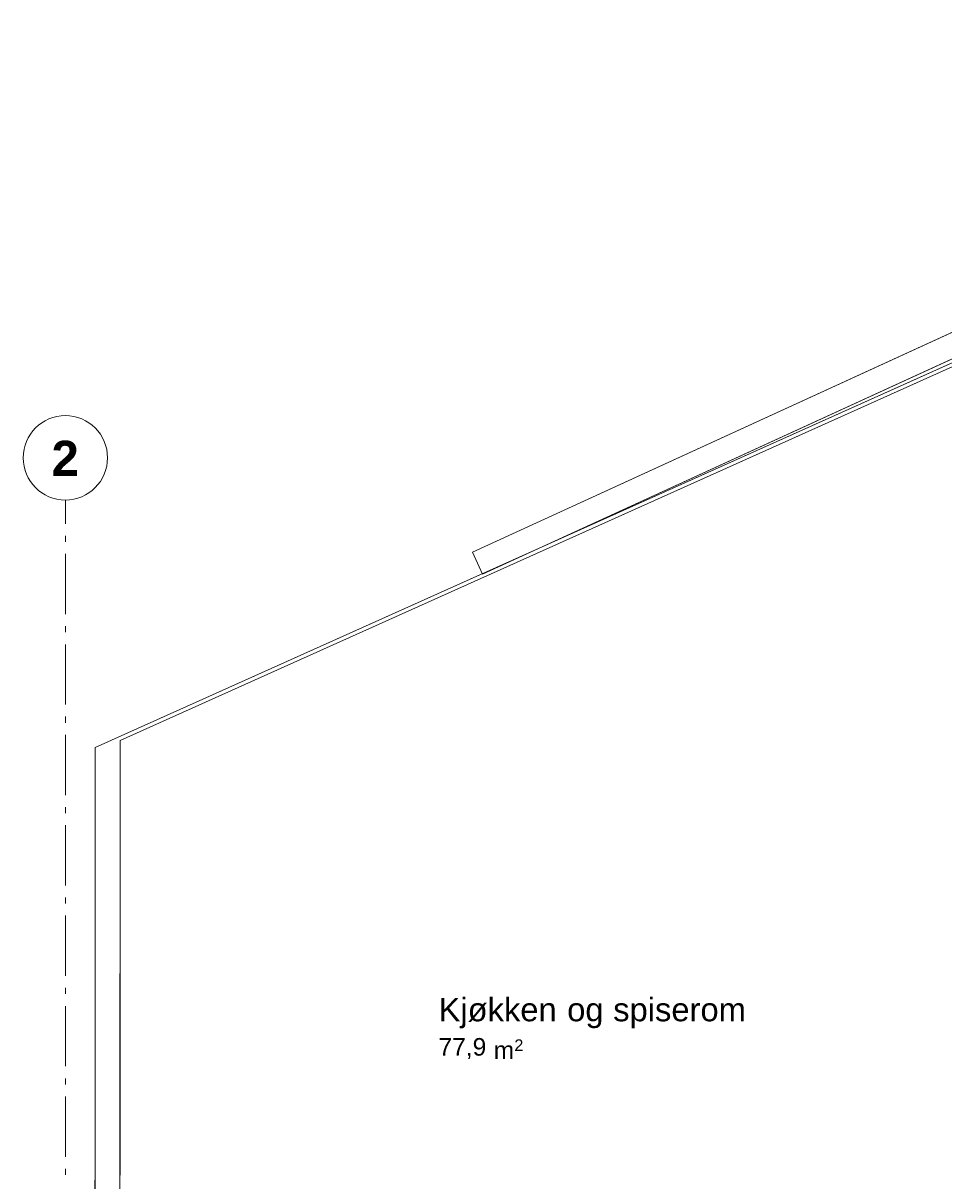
# Model space of a CAD drawing. Extents: x 16 to 1175, y 16 to 826.
# Tile 95 of 208: x 322 to 430, y 554 to 690. Entities that reach past the tile are written whole.
import ezdxf

# ---------------------------------------------------------------- set-up
doc = ezdxf.new("R2010")
doc.units = 0
doc.header["$MEASUREMENT"] = 0
doc.layers.add('Layer 1', color=7, linetype='Continuous', lineweight=0)

# ---------------------------------------------------------------- blocks, each defined once
blk = doc.blocks.new('Block_100')
at = {"layer": 'Layer 1', "color": 18, "lineweight": 18, "true_color": 0x000000}
blk.add_open_spline([(331.55, 638.7), (331.55, 641.44), (329.33, 643.66), (326.59, 643.66), (323.85, 643.66), (321.63, 641.44), (321.63, 638.7), (321.63, 635.96), (323.85, 633.74), (326.59, 633.74), (329.33, 633.74), (331.55, 635.96), (331.55, 638.7)], degree=3, knots=[0, 0, 0, 0, 1, 1, 1, 2, 2, 2, 3, 3, 3, 4, 4, 4, 4], dxfattribs=at)
blk = doc.blocks.new('Block_101')
at = {"layer": 'Layer 1', "insert": (324.97, 636.58), "char_height": 0.2, "attachment_point": 7}
blk.add_mtext('\\C18;\\c0;\\FArial Bold|b1|i0|c1;\\H4.128548;\\W1.000002;2', dxfattribs=at)
blk = doc.blocks.new('Block_191')
at = {"layer": 'Layer 1', "char_height": 0.2, "attachment_point": 7}
for s, insert in [('\\C18;\\c0;\\FArial|b0|i0|c1;\\H2.752363;\\W1.000000;Kjøkken ', (370.46, 571.63)), ('\\C18;\\c0;\\FArial|b0|i0|c1;\\H2.752363;\\W1.000000;spiserom', (390.99, 571.63)), ('\\C18;\\c0;\\FArial|b0|i0|c1;\\H2.752363;\\W1.000000;og ', (385.58, 571.63))]:
    blk.add_mtext(s, dxfattribs=dict(at, insert=insert))
blk = doc.blocks.new('Block_192')
at = {"layer": 'Layer 1', "char_height": 0.2, "attachment_point": 7}
for s, insert in [('\\C18;\\c0;\\FArial|b0|i0|c1;\\H1.362421;\\W1.000000;2', (379.37, 568.97)), ('\\C18;\\c0;\\FArial|b0|i0|c1;\\H2.064278;\\W1.000000;77,9', (370.46, 568.04)), ('\\C18;\\c0;\\FArial|b0|i0|c1;\\H2.064278;\\W1.000000;m', (376.94, 568.04)), ('\\C18;\\c0;\\FArial|b0|i0|c1;\\H2.064278;\\W1.000000; ', (376.13, 568.04))]:
    blk.add_mtext(s, dxfattribs=dict(at, insert=insert))
blk = doc.blocks.new('Block_0')
at = {"layer": 'Layer 1', "color": 18, "lineweight": 5, "true_color": 0x000000}
for p, q in [((630.78, 745.14), (374.45, 627.59)), ((375.63, 625.01), (631.96, 742.57)), ((634.65, 741.42), (330.11, 604.63)), ((450.56, 658.27), (333.04, 605.48)), ((374.45, 627.59), (375.63, 625.01)), ((330.11, 604.63), (330.06, 502.98)), ((333.04, 605.48), (332.99, 503.23))]:
    blk.add_line(p, q, dxfattribs=at)
at = {"layer": 'Layer 1', "color": 253, "lineweight": 9, "true_color": 0xb4b4b4}
for p, q in [((326.59, 632.85), (326.59, 633.74)), ((326.61, 632.83), (326.59, 632.85)), ((326.61, 632.83), (326.61, 630.95)), ((326.61, 629.53), (326.61, 628.82)), ((326.61, 627.4), (326.61, 620.32)), ((326.61, 618.9), (326.61, 618.19)), ((326.61, 616.77), (326.61, 609.69)), ((326.61, 608.27), (326.61, 607.56)), ((326.61, 606.14), (326.61, 599.06)), ((326.61, 597.64), (326.61, 596.93)), ((326.61, 595.51), (326.61, 588.43)), ((326.61, 587.01), (326.61, 586.3)), ((326.61, 584.88), (326.61, 577.8)), ((326.61, 576.38), (326.61, 575.67)), ((326.61, 574.25), (326.61, 567.17)), ((326.61, 565.75), (326.61, 565.04)), ((326.61, 563.62), (326.61, 556.54)), ((326.61, 555.12), (326.61, 554.41))]:
    blk.add_line(p, q, dxfattribs=at)
at = {"layer": 'Layer 1'}
for points in [[(375.63, 625.01), (374.45, 627.59), (630.78, 745.14), (631.96, 742.57), (375.63, 625.01)], [(332.99, 503.23), (333.04, 605.48), (450.56, 658.27), (480.17, 592.36), (441.78, 575.12), (441.74, 503.17), (332.99, 503.23)]]:
    blk.add_lwpolyline(points, dxfattribs=at)
blk.add_open_spline([(330.11, 604.63), (330.11, 604.63), (634.65, 741.42), (634.65, 741.42), (634.65, 741.42), (665.43, 672.9), (665.43, 672.9), (665.43, 672.9), (711.77, 569.73), (711.77, 569.73), (711.77, 569.73), (743.01, 500.18), (743.01, 500.18), (743.01, 500.18), (952.36, 500.08), (952.36, 500.08), (952.36, 500.08), (952.29, 356.93), (952.29, 356.93), (952.29, 356.93), (846.41, 356.99), (846.41, 356.99), (846.41, 356.99), (843.58, 356.99), (843.58, 356.99), (843.58, 356.99), (461.89, 357.18), (461.89, 357.18), (461.89, 357.18), (461.96, 502.91), (461.96, 502.91), (461.96, 502.91), (330.06, 502.98), (330.06, 502.98), (330.06, 502.98), (330.11, 604.63), (330.11, 604.63)], degree=3, knots=[0, 0, 0, 0, 1, 1, 1, 2, 2, 2, 3, 3, 3, 4, 4, 4, 5, 5, 5, 6, 6, 6, 7, 7, 7, 8, 8, 8, 9, 9, 9, 10, 10, 10, 11, 11, 11, 12, 12, 12, 12], dxfattribs=at)
for name in ['Block_100', 'Block_101', 'Block_191', 'Block_192']:
    blk.add_blockref(name, (0, 0), dxfattribs=at)

msp = doc.modelspace()

# ---------------------------------------------------------------- block references
at = {"layer": 'Layer 1'}
msp.add_blockref('Block_0', (0, 0), dxfattribs=at)

doc.saveas('drawing.dxf')
